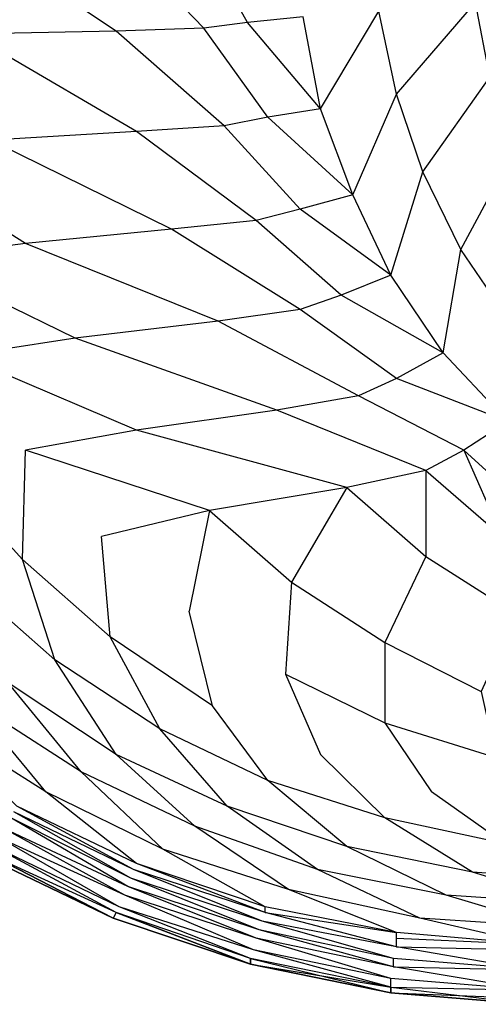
# Model space of a CAD drawing. Extents: x 0 to 1.9, y 0 to 0.8.
# Tile 2 of 15: x 0.22 to 0.39, y 0 to 0.37. Entities that reach past the tile are written whole.
import ezdxf

# ---------------------------------------------------------------- set-up
doc = ezdxf.new("R2010")
doc.units = 0
doc.layers.add('L2_CETUS_BQ190CEU7V_WANNE___REP', color=7, linetype='CONTINUOUS')
doc.layers.add('L3_CETUS_BQ190CEU7V_VER___REPLA', color=7, linetype='CONTINUOUS')

msp = doc.modelspace()

# ---------------------------------------------------------------- linework, layer by layer
at = {"layer": 'L2_CETUS_BQ190CEU7V_WANNE___REP', "color": 8}
for points, invisible_edges in [([(0.195429, 0.4, 0.48), (0.252971, 0.3616, 0.38), (0.198686, 0.360533, 0.48), (0.195429, 0.4, 0.48)], 13), ([(0.252971, 0.3616, 0.38), (0.195429, 0.4, 0.48), (0.249714, 0.4, 0.38), (0.252971, 0.3616, 0.38)], 14), ([(0.249714, 0.4, 0.38), (0.285543, 0.362667, 0.28), (0.252971, 0.3616, 0.38), (0.249714, 0.4, 0.38)], 13), ([(0.285543, 0.362667, 0.28), (0.249714, 0.4, 0.38), (0.282286, 0.4, 0.28), (0.285543, 0.362667, 0.28)], 14), ([(0.282286, 0.4, 0.28), (0.301829, 0.3648, 0.225), (0.285543, 0.362667, 0.28), (0.282286, 0.4, 0.28)], 13), ([(0.301829, 0.3648, 0.225), (0.282286, 0.4, 0.28), (0.298571, 0.4, 0.225), (0.301829, 0.3648, 0.225)], 14), ([(0.298571, 0.4, 0.225), (0.322457, 0.366933, 0.195), (0.301829, 0.3648, 0.225), (0.298571, 0.4, 0.225)], 13), ([(0.431029, 0.3776, 0.148), (0.391943, 0.344533, 0.16), (0.386514, 0.372267, 0.16), (0.431029, 0.3776, 0.148)], 13), ([(0.386514, 0.372267, 0.16), (0.3572, 0.338133, 0.175), (0.350686, 0.369067, 0.175), (0.386514, 0.372267, 0.16)], 13), ([(0.3572, 0.338133, 0.175), (0.386514, 0.372267, 0.16), (0.391943, 0.344533, 0.16), (0.3572, 0.338133, 0.175)], 14), ([(0.328971, 0.3328, 0.195), (0.301829, 0.3648, 0.225), (0.322457, 0.366933, 0.195), (0.328971, 0.3328, 0.195)], 14), ([(0.350686, 0.369067, 0.175), (0.328971, 0.3328, 0.195), (0.322457, 0.366933, 0.195), (0.350686, 0.369067, 0.175)], 13), ([(0.328971, 0.3328, 0.195), (0.350686, 0.369067, 0.175), (0.3572, 0.338133, 0.175), (0.328971, 0.3328, 0.195)], 14), ([(0.293143, 0.3264, 0.28), (0.252971, 0.3616, 0.38), (0.285543, 0.362667, 0.28), (0.293143, 0.3264, 0.28)], 14), ([(0.309429, 0.3296, 0.225), (0.285543, 0.362667, 0.28), (0.301829, 0.3648, 0.225), (0.309429, 0.3296, 0.225)], 14), ([(0.285543, 0.362667, 0.28), (0.309429, 0.3296, 0.225), (0.293143, 0.3264, 0.28), (0.285543, 0.362667, 0.28)], 13), ([(0.301829, 0.3648, 0.225), (0.328971, 0.3328, 0.195), (0.309429, 0.3296, 0.225), (0.301829, 0.3648, 0.225)], 13), ([(0.260571, 0.324267, 0.38), (0.198686, 0.360533, 0.48), (0.252971, 0.3616, 0.38), (0.260571, 0.324267, 0.38)], 14), ([(0.198686, 0.360533, 0.48), (0.260571, 0.324267, 0.38), (0.206286, 0.321067, 0.48), (0.198686, 0.360533, 0.48)], 13), ([(0.252971, 0.3616, 0.38), (0.293143, 0.3264, 0.28), (0.260571, 0.324267, 0.38), (0.252971, 0.3616, 0.38)], 13), ([(0.391943, 0.344533, 0.16), (0.366971, 0.309333, 0.175), (0.3572, 0.338133, 0.175), (0.391943, 0.344533, 0.16)], 13), ([(0.366971, 0.309333, 0.175), (0.391943, 0.344533, 0.16), (0.401714, 0.318933, 0.16), (0.366971, 0.309333, 0.175)], 14), ([(0.3572, 0.338133, 0.175), (0.340914, 0.3008, 0.195), (0.328971, 0.3328, 0.195), (0.3572, 0.338133, 0.175)], 13), ([(0.340914, 0.3008, 0.195), (0.3572, 0.338133, 0.175), (0.366971, 0.309333, 0.175), (0.340914, 0.3008, 0.195)], 14), ([(0.321371, 0.295467, 0.225), (0.293143, 0.3264, 0.28), (0.309429, 0.3296, 0.225), (0.321371, 0.295467, 0.225)], 14), ([(0.340914, 0.3008, 0.195), (0.309429, 0.3296, 0.225), (0.328971, 0.3328, 0.195), (0.340914, 0.3008, 0.195)], 14), ([(0.309429, 0.3296, 0.225), (0.340914, 0.3008, 0.195), (0.321371, 0.295467, 0.225), (0.309429, 0.3296, 0.225)], 13), ([(0.305086, 0.2912, 0.28), (0.260571, 0.324267, 0.38), (0.293143, 0.3264, 0.28), (0.305086, 0.2912, 0.28)], 14), ([(0.293143, 0.3264, 0.28), (0.321371, 0.295467, 0.225), (0.305086, 0.2912, 0.28), (0.293143, 0.3264, 0.28)], 13), ([(0.2736, 0.288, 0.38), (0.206286, 0.321067, 0.48), (0.260571, 0.324267, 0.38), (0.2736, 0.288, 0.38)], 14), ([(0.260571, 0.324267, 0.38), (0.305086, 0.2912, 0.28), (0.2736, 0.288, 0.38), (0.260571, 0.324267, 0.38)], 13), ([(0.219314, 0.282667, 0.48), (0.163943, 0.317867, 0.53), (0.206286, 0.321067, 0.48), (0.219314, 0.282667, 0.48)], 14), ([(0.206286, 0.321067, 0.48), (0.2736, 0.288, 0.38), (0.219314, 0.282667, 0.48), (0.206286, 0.321067, 0.48)], 13), ([(0.401714, 0.318933, 0.16), (0.381086, 0.280533, 0.175), (0.366971, 0.309333, 0.175), (0.401714, 0.318933, 0.16)], 13), ([(0.381086, 0.280533, 0.175), (0.401714, 0.318933, 0.16), (0.413657, 0.293333, 0.16), (0.381086, 0.280533, 0.175)], 14), ([(0.163943, 0.317867, 0.53), (0.219314, 0.282667, 0.48), (0.176971, 0.277333, 0.53), (0.163943, 0.317867, 0.53)], 13), ([(0.366971, 0.309333, 0.175), (0.355029, 0.270933, 0.195), (0.340914, 0.3008, 0.195), (0.366971, 0.309333, 0.175)], 13), ([(0.355029, 0.270933, 0.195), (0.366971, 0.309333, 0.175), (0.381086, 0.280533, 0.175), (0.355029, 0.270933, 0.195)], 14), ([(0.355029, 0.270933, 0.195), (0.321371, 0.295467, 0.225), (0.340914, 0.3008, 0.195), (0.355029, 0.270933, 0.195)], 14), ([(0.336571, 0.263467, 0.225), (0.305086, 0.2912, 0.28), (0.321371, 0.295467, 0.225), (0.336571, 0.263467, 0.225)], 14), ([(0.321371, 0.295467, 0.225), (0.355029, 0.270933, 0.195), (0.336571, 0.263467, 0.225), (0.321371, 0.295467, 0.225)], 13), ([(0.413657, 0.293333, 0.16), (0.398457, 0.254933, 0.175), (0.381086, 0.280533, 0.175), (0.413657, 0.293333, 0.16)], 13), ([(0.321371, 0.258133, 0.28), (0.2736, 0.288, 0.38), (0.305086, 0.2912, 0.28), (0.321371, 0.258133, 0.28)], 14), ([(0.305086, 0.2912, 0.28), (0.336571, 0.263467, 0.225), (0.321371, 0.258133, 0.28), (0.305086, 0.2912, 0.28)], 13), ([(0.290971, 0.253867, 0.38), (0.219314, 0.282667, 0.48), (0.2736, 0.288, 0.38), (0.290971, 0.253867, 0.38)], 14), ([(0.2736, 0.288, 0.38), (0.321371, 0.258133, 0.28), (0.290971, 0.253867, 0.38), (0.2736, 0.288, 0.38)], 13), ([(0.237771, 0.247467, 0.48), (0.176971, 0.277333, 0.53), (0.219314, 0.282667, 0.48), (0.237771, 0.247467, 0.48)], 14), ([(0.219314, 0.282667, 0.48), (0.290971, 0.253867, 0.38), (0.237771, 0.247467, 0.48), (0.219314, 0.282667, 0.48)], 13), ([(0.381086, 0.280533, 0.175), (0.374571, 0.242133, 0.195), (0.355029, 0.270933, 0.195), (0.381086, 0.280533, 0.175)], 13), ([(0.374571, 0.242133, 0.195), (0.381086, 0.280533, 0.175), (0.398457, 0.254933, 0.175), (0.374571, 0.242133, 0.195)], 14), ([(0.176971, 0.277333, 0.53), (0.237771, 0.247467, 0.48), (0.195429, 0.241067, 0.53), (0.176971, 0.277333, 0.53)], 13), ([(0.374571, 0.242133, 0.195), (0.336571, 0.263467, 0.225), (0.355029, 0.270933, 0.195), (0.374571, 0.242133, 0.195)], 14), ([(0.3572, 0.232533, 0.225), (0.321371, 0.258133, 0.28), (0.336571, 0.263467, 0.225), (0.3572, 0.232533, 0.225)], 14), ([(0.336571, 0.263467, 0.225), (0.374571, 0.242133, 0.195), (0.3572, 0.232533, 0.225), (0.336571, 0.263467, 0.225)], 13), ([(0.343086, 0.226133, 0.28), (0.290971, 0.253867, 0.38), (0.321371, 0.258133, 0.28), (0.343086, 0.226133, 0.28)], 14), ([(0.321371, 0.258133, 0.28), (0.3572, 0.232533, 0.225), (0.343086, 0.226133, 0.28), (0.321371, 0.258133, 0.28)], 13), ([(0.312686, 0.2208, 0.38), (0.237771, 0.247467, 0.48), (0.290971, 0.253867, 0.38), (0.312686, 0.2208, 0.38)], 14), ([(0.290971, 0.253867, 0.38), (0.343086, 0.226133, 0.28), (0.312686, 0.2208, 0.38), (0.290971, 0.253867, 0.38)], 13), ([(0.398457, 0.254933, 0.175), (0.398457, 0.216533, 0.195), (0.374571, 0.242133, 0.195), (0.398457, 0.254933, 0.175)], 13), ([(0.260571, 0.213333, 0.48), (0.195429, 0.241067, 0.53), (0.237771, 0.247467, 0.48), (0.260571, 0.213333, 0.48)], 14), ([(0.237771, 0.247467, 0.48), (0.312686, 0.2208, 0.38), (0.260571, 0.213333, 0.48), (0.237771, 0.247467, 0.48)], 13), ([(0.398457, 0.216533, 0.195), (0.3572, 0.232533, 0.225), (0.374571, 0.242133, 0.195), (0.398457, 0.216533, 0.195)], 14), ([(0.188914, 0.197333, 0.559), (0.195429, 0.241067, 0.53), (0.219314, 0.205867, 0.53), (0.188914, 0.197333, 0.559)], 14), ([(0.195429, 0.241067, 0.53), (0.260571, 0.213333, 0.48), (0.219314, 0.205867, 0.53), (0.195429, 0.241067, 0.53)], 13), ([(0.382171, 0.205867, 0.225), (0.343086, 0.226133, 0.28), (0.3572, 0.232533, 0.225), (0.382171, 0.205867, 0.225)], 14), ([(0.3572, 0.232533, 0.225), (0.398457, 0.216533, 0.195), (0.382171, 0.205867, 0.225), (0.3572, 0.232533, 0.225)], 13), ([(0.368057, 0.1984, 0.28), (0.312686, 0.2208, 0.38), (0.343086, 0.226133, 0.28), (0.368057, 0.1984, 0.28)], 14), ([(0.343086, 0.226133, 0.28), (0.382171, 0.205867, 0.225), (0.368057, 0.1984, 0.28), (0.343086, 0.226133, 0.28)], 13), ([(0.338743, 0.192, 0.38), (0.260571, 0.213333, 0.48), (0.312686, 0.2208, 0.38), (0.338743, 0.192, 0.38)], 14), ([(0.312686, 0.2208, 0.38), (0.368057, 0.1984, 0.28), (0.338743, 0.192, 0.38), (0.312686, 0.2208, 0.38)], 13), ([(0.398457, 0.216533, 0.195), (0.409314, 0.181333, 0.225), (0.382171, 0.205867, 0.225), (0.398457, 0.216533, 0.195)], 14), ([(0.287714, 0.183467, 0.48), (0.219314, 0.205867, 0.53), (0.260571, 0.213333, 0.48), (0.287714, 0.183467, 0.48)], 14), ([(0.260571, 0.213333, 0.48), (0.338743, 0.192, 0.38), (0.287714, 0.183467, 0.48), (0.260571, 0.213333, 0.48)], 13), ([(0.219314, 0.205867, 0.53), (0.218229, 0.165333, 0.559), (0.188914, 0.197333, 0.559), (0.219314, 0.205867, 0.53)], 13), ([(0.218229, 0.165333, 0.559), (0.219314, 0.205867, 0.53), (0.247543, 0.173867, 0.53), (0.218229, 0.165333, 0.559)], 14), ([(0.219314, 0.205867, 0.53), (0.287714, 0.183467, 0.48), (0.247543, 0.173867, 0.53), (0.219314, 0.205867, 0.53)], 13), ([(0.382171, 0.205867, 0.225), (0.396286, 0.173867, 0.28), (0.368057, 0.1984, 0.28), (0.382171, 0.205867, 0.225)], 14), ([(0.396286, 0.173867, 0.28), (0.382171, 0.205867, 0.225), (0.409314, 0.181333, 0.225), (0.396286, 0.173867, 0.28)], 13), ([(0.368057, 0.1984, 0.28), (0.368057, 0.1664, 0.38), (0.338743, 0.192, 0.38), (0.368057, 0.1984, 0.28)], 14), ([(0.368057, 0.1664, 0.38), (0.368057, 0.1984, 0.28), (0.396286, 0.173867, 0.28), (0.368057, 0.1664, 0.38)], 13), ([(0.1976, 0.1568, 0.572), (0.188914, 0.197333, 0.559), (0.218229, 0.165333, 0.559), (0.1976, 0.1568, 0.572)], 14), ([(0.338743, 0.192, 0.38), (0.318114, 0.1568, 0.48), (0.287714, 0.183467, 0.48), (0.338743, 0.192, 0.38)], 14), ([(0.318114, 0.1568, 0.48), (0.338743, 0.192, 0.38), (0.368057, 0.1664, 0.38), (0.318114, 0.1568, 0.48)], 13), ([(0.287714, 0.183467, 0.48), (0.280114, 0.146133, 0.53), (0.247543, 0.173867, 0.53), (0.287714, 0.183467, 0.48)], 14), ([(0.280114, 0.146133, 0.53), (0.287714, 0.183467, 0.48), (0.318114, 0.1568, 0.48), (0.280114, 0.146133, 0.53)], 13), ([(0.247543, 0.173867, 0.53), (0.2508, 0.136533, 0.559), (0.218229, 0.165333, 0.559), (0.247543, 0.173867, 0.53)], 13), ([(0.2508, 0.136533, 0.559), (0.247543, 0.173867, 0.53), (0.280114, 0.146133, 0.53), (0.2508, 0.136533, 0.559)], 14), ([(0.396286, 0.173867, 0.28), (0.401714, 0.145067, 0.38), (0.368057, 0.1664, 0.38), (0.396286, 0.173867, 0.28)], 14), ([(0.218229, 0.165333, 0.559), (0.230171, 0.128, 0.572), (0.1976, 0.1568, 0.572), (0.218229, 0.165333, 0.559)], 13), ([(0.230171, 0.128, 0.572), (0.218229, 0.165333, 0.559), (0.2508, 0.136533, 0.559), (0.230171, 0.128, 0.572)], 14), ([(0.368057, 0.1664, 0.38), (0.352857, 0.1344, 0.48), (0.318114, 0.1568, 0.48), (0.368057, 0.1664, 0.38)], 14), ([(0.352857, 0.1344, 0.48), (0.368057, 0.1664, 0.38), (0.401714, 0.145067, 0.38), (0.352857, 0.1344, 0.48)], 13), ([(0.2128, 0.119467, 0.583), (0.1976, 0.1568, 0.572), (0.230171, 0.128, 0.572), (0.2128, 0.119467, 0.583)], 14), ([(0.318114, 0.1568, 0.48), (0.315943, 0.122667, 0.53), (0.280114, 0.146133, 0.53), (0.318114, 0.1568, 0.48)], 14), ([(0.315943, 0.122667, 0.53), (0.318114, 0.1568, 0.48), (0.352857, 0.1344, 0.48), (0.315943, 0.122667, 0.53)], 13), ([(0.280114, 0.146133, 0.53), (0.2888, 0.110933, 0.559), (0.2508, 0.136533, 0.559), (0.280114, 0.146133, 0.53)], 13), ([(0.2888, 0.110933, 0.559), (0.280114, 0.146133, 0.53), (0.315943, 0.122667, 0.53), (0.2888, 0.110933, 0.559)], 14), ([(0.401714, 0.145067, 0.38), (0.388686, 0.116267, 0.48), (0.352857, 0.1344, 0.48), (0.401714, 0.145067, 0.38)], 14), ([(0.2508, 0.136533, 0.559), (0.269257, 0.1024, 0.572), (0.230171, 0.128, 0.572), (0.2508, 0.136533, 0.559)], 13), ([(0.269257, 0.1024, 0.572), (0.2508, 0.136533, 0.559), (0.2888, 0.110933, 0.559), (0.269257, 0.1024, 0.572)], 14), ([(0.352857, 0.1344, 0.48), (0.352857, 0.104533, 0.53), (0.315943, 0.122667, 0.53), (0.352857, 0.1344, 0.48)], 14), ([(0.352857, 0.104533, 0.53), (0.352857, 0.1344, 0.48), (0.388686, 0.116267, 0.48), (0.352857, 0.104533, 0.53)], 13), ([(0.230171, 0.128, 0.572), (0.252971, 0.0928, 0.583), (0.2128, 0.119467, 0.583), (0.230171, 0.128, 0.572)], 13), ([(0.252971, 0.0928, 0.583), (0.230171, 0.128, 0.572), (0.269257, 0.1024, 0.572), (0.252971, 0.0928, 0.583)], 14), ([(0.315943, 0.122667, 0.53), (0.328971, 0.0928, 0.559), (0.2888, 0.110933, 0.559), (0.315943, 0.122667, 0.53)], 14), ([(0.328971, 0.0928, 0.559), (0.315943, 0.122667, 0.53), (0.352857, 0.104533, 0.53), (0.328971, 0.0928, 0.559)], 13), ([(0.2128, 0.119467, 0.583), (0.239943, 0.0864, 0.589), (0.198686, 0.113067, 0.589), (0.2128, 0.119467, 0.583)], 13), ([(0.239943, 0.0864, 0.589), (0.2128, 0.119467, 0.583), (0.252971, 0.0928, 0.583), (0.239943, 0.0864, 0.589)], 14), ([(0.388686, 0.116267, 0.48), (0.394114, 0.091733, 0.53), (0.352857, 0.104533, 0.53), (0.388686, 0.116267, 0.48)], 14), ([(0.198686, 0.113067, 0.589), (0.226914, 0.078933, 0.593), (0.184571, 0.1056, 0.593), (0.198686, 0.113067, 0.589)], 13), ([(0.226914, 0.078933, 0.593), (0.198686, 0.113067, 0.589), (0.239943, 0.0864, 0.589), (0.226914, 0.078933, 0.593)], 14), ([(0.2888, 0.110933, 0.559), (0.309429, 0.0832, 0.572), (0.269257, 0.1024, 0.572), (0.2888, 0.110933, 0.559)], 13), ([(0.309429, 0.0832, 0.572), (0.2888, 0.110933, 0.559), (0.328971, 0.0928, 0.559), (0.309429, 0.0832, 0.572)], 14), ([(0.216057, 0.0736, 0.595), (0.184571, 0.1056, 0.593), (0.226914, 0.078933, 0.593), (0.216057, 0.0736, 0.595)], 14), ([(0.352857, 0.104533, 0.53), (0.370229, 0.078933, 0.559), (0.328971, 0.0928, 0.559), (0.352857, 0.104533, 0.53)], 14), ([(0.370229, 0.078933, 0.559), (0.352857, 0.104533, 0.53), (0.394114, 0.091733, 0.53), (0.370229, 0.078933, 0.559)], 13), ([(0.269257, 0.1024, 0.572), (0.294229, 0.0736, 0.583), (0.252971, 0.0928, 0.583), (0.269257, 0.1024, 0.572)], 13), ([(0.294229, 0.0736, 0.583), (0.269257, 0.1024, 0.572), (0.309429, 0.0832, 0.572), (0.294229, 0.0736, 0.583)], 14), ([(0.252971, 0.0928, 0.583), (0.282286, 0.066133, 0.589), (0.239943, 0.0864, 0.589), (0.252971, 0.0928, 0.583)], 13), ([(0.282286, 0.066133, 0.589), (0.252971, 0.0928, 0.583), (0.294229, 0.0736, 0.583), (0.282286, 0.066133, 0.589)], 14), ([(0.328971, 0.0928, 0.559), (0.352857, 0.069333, 0.572), (0.309429, 0.0832, 0.572), (0.328971, 0.0928, 0.559)], 13), ([(0.352857, 0.069333, 0.572), (0.328971, 0.0928, 0.559), (0.370229, 0.078933, 0.559), (0.352857, 0.069333, 0.572)], 14), ([(0.394114, 0.091733, 0.53), (0.413657, 0.0704, 0.559), (0.370229, 0.078933, 0.559), (0.394114, 0.091733, 0.53)], 14), ([(0.239943, 0.0864, 0.589), (0.270343, 0.0576, 0.593), (0.226914, 0.078933, 0.593), (0.239943, 0.0864, 0.589)], 13), ([(0.270343, 0.0576, 0.593), (0.239943, 0.0864, 0.589), (0.282286, 0.066133, 0.589), (0.270343, 0.0576, 0.593)], 14), ([(0.309429, 0.0832, 0.572), (0.338743, 0.058667, 0.583), (0.294229, 0.0736, 0.583), (0.309429, 0.0832, 0.572)], 13), ([(0.338743, 0.058667, 0.583), (0.309429, 0.0832, 0.572), (0.352857, 0.069333, 0.572), (0.338743, 0.058667, 0.583)], 14), ([(0.226914, 0.078933, 0.593), (0.260571, 0.052267, 0.595), (0.216057, 0.0736, 0.595), (0.226914, 0.078933, 0.593)], 13), ([(0.260571, 0.052267, 0.595), (0.226914, 0.078933, 0.593), (0.270343, 0.0576, 0.593), (0.260571, 0.052267, 0.595)], 14), ([(0.370229, 0.078933, 0.559), (0.397371, 0.059733, 0.572), (0.352857, 0.069333, 0.572), (0.370229, 0.078933, 0.559)], 13), ([(0.397371, 0.059733, 0.572), (0.370229, 0.078933, 0.559), (0.413657, 0.0704, 0.559), (0.397371, 0.059733, 0.572)], 14), ([(0.216057, 0.0736, 0.595), (0.259486, 0.050133, 0.597), (0.214971, 0.071467, 0.597), (0.216057, 0.0736, 0.595)], 13), ([(0.259486, 0.050133, 0.597), (0.216057, 0.0736, 0.595), (0.260571, 0.052267, 0.595), (0.259486, 0.050133, 0.597)], 14), ([(0.294229, 0.0736, 0.583), (0.327886, 0.050133, 0.589), (0.282286, 0.066133, 0.589), (0.294229, 0.0736, 0.583)], 13), ([(0.327886, 0.050133, 0.589), (0.294229, 0.0736, 0.583), (0.338743, 0.058667, 0.583), (0.327886, 0.050133, 0.589)], 14), ([(0.214971, 0.071467, 0.597), (0.2584, 0.046933, 0.599), (0.213886, 0.069333, 0.599), (0.214971, 0.071467, 0.597)], 13), ([(0.2584, 0.046933, 0.599), (0.214971, 0.071467, 0.597), (0.259486, 0.050133, 0.597), (0.2584, 0.046933, 0.599)], 14), ([(0.213886, 0.069333, 0.599), (0.257314, 0.043733, 0.6), (0.211714, 0.065067, 0.6), (0.213886, 0.069333, 0.599)], 13), ([(0.257314, 0.043733, 0.6), (0.213886, 0.069333, 0.599), (0.2584, 0.046933, 0.599), (0.257314, 0.043733, 0.6)], 14), ([(0.282286, 0.066133, 0.589), (0.317029, 0.042667, 0.593), (0.270343, 0.0576, 0.593), (0.282286, 0.066133, 0.589)], 13), ([(0.317029, 0.042667, 0.593), (0.282286, 0.066133, 0.589), (0.327886, 0.050133, 0.589), (0.317029, 0.042667, 0.593)], 14), ([(0.352857, 0.069333, 0.572), (0.385429, 0.049067, 0.583), (0.338743, 0.058667, 0.583), (0.352857, 0.069333, 0.572)], 13), ([(0.385429, 0.049067, 0.583), (0.352857, 0.069333, 0.572), (0.397371, 0.059733, 0.572), (0.385429, 0.049067, 0.583)], 14), ([(0.211714, 0.065067, 0.6), (0.256229, 0.040533, 0.6), (0.209543, 0.061867, 0.6), (0.211714, 0.065067, 0.6)], 13), ([(0.256229, 0.040533, 0.6), (0.211714, 0.065067, 0.6), (0.257314, 0.043733, 0.6), (0.256229, 0.040533, 0.6)], 14), ([(0.207371, 0.058667, 0.599), (0.252971, 0.034133, 0.597), (0.206286, 0.055467, 0.597), (0.207371, 0.058667, 0.599)], 13), ([(0.209543, 0.061867, 0.6), (0.254057, 0.036267, 0.599), (0.207371, 0.058667, 0.599), (0.209543, 0.061867, 0.6)], 13), ([(0.252971, 0.034133, 0.597), (0.207371, 0.058667, 0.599), (0.254057, 0.036267, 0.599), (0.252971, 0.034133, 0.597)], 14), ([(0.254057, 0.036267, 0.599), (0.209543, 0.061867, 0.6), (0.256229, 0.040533, 0.6), (0.254057, 0.036267, 0.599)], 14), ([(0.338743, 0.058667, 0.583), (0.375657, 0.040533, 0.589), (0.327886, 0.050133, 0.589), (0.338743, 0.058667, 0.583)], 13), ([(0.375657, 0.040533, 0.589), (0.338743, 0.058667, 0.583), (0.385429, 0.049067, 0.583), (0.375657, 0.040533, 0.589)], 14), ([(0.397371, 0.059733, 0.572), (0.432114, 0.045867, 0.583), (0.385429, 0.049067, 0.583), (0.397371, 0.059733, 0.572)], 13), ([(0.251886, 0.032, 0.582), (0.206286, 0.055467, 0.58), (0.2052, 0.0544, 0.582), (0.251886, 0.032, 0.582)], 13), ([(0.206286, 0.055467, 0.597), (0.251886, 0.032, 0.595), (0.2052, 0.0544, 0.595), (0.206286, 0.055467, 0.597)], 13), ([(0.206286, 0.055467, 0.58), (0.251886, 0.032, 0.582), (0.252971, 0.034133, 0.58), (0.206286, 0.055467, 0.58)], 14), ([(0.251886, 0.032, 0.595), (0.206286, 0.055467, 0.597), (0.252971, 0.034133, 0.597), (0.251886, 0.032, 0.595)], 14), ([(0.270343, 0.0576, 0.593), (0.308343, 0.036267, 0.595), (0.260571, 0.052267, 0.595), (0.270343, 0.0576, 0.593)], 13), ([(0.308343, 0.036267, 0.595), (0.270343, 0.0576, 0.593), (0.317029, 0.042667, 0.593), (0.308343, 0.036267, 0.595)], 14), ([(0.2052, 0.0544, 0.595), (0.251886, 0.032, 0.582), (0.2052, 0.0544, 0.582), (0.2052, 0.0544, 0.595)], 13), ([(0.251886, 0.032, 0.582), (0.2052, 0.0544, 0.595), (0.251886, 0.032, 0.595), (0.251886, 0.032, 0.582)], 14), ([(0.260571, 0.052267, 0.595), (0.308343, 0.034133, 0.597), (0.259486, 0.050133, 0.597), (0.260571, 0.052267, 0.595)], 13), ([(0.308343, 0.034133, 0.597), (0.260571, 0.052267, 0.595), (0.308343, 0.036267, 0.595), (0.308343, 0.034133, 0.597)], 14), ([(0.259486, 0.050133, 0.597), (0.307257, 0.030933, 0.599), (0.2584, 0.046933, 0.599), (0.259486, 0.050133, 0.597)], 13), ([(0.307257, 0.030933, 0.599), (0.259486, 0.050133, 0.597), (0.308343, 0.034133, 0.597), (0.307257, 0.030933, 0.599)], 14), ([(0.327886, 0.050133, 0.589), (0.365886, 0.032, 0.593), (0.317029, 0.042667, 0.593), (0.327886, 0.050133, 0.589)], 13), ([(0.365886, 0.032, 0.593), (0.327886, 0.050133, 0.589), (0.375657, 0.040533, 0.589), (0.365886, 0.032, 0.593)], 14), ([(0.385429, 0.049067, 0.583), (0.423429, 0.037333, 0.589), (0.375657, 0.040533, 0.589), (0.385429, 0.049067, 0.583)], 13), ([(0.423429, 0.037333, 0.589), (0.385429, 0.049067, 0.583), (0.432114, 0.045867, 0.583), (0.423429, 0.037333, 0.589)], 14), ([(0.2584, 0.046933, 0.599), (0.306171, 0.027733, 0.6), (0.257314, 0.043733, 0.6), (0.2584, 0.046933, 0.599)], 13), ([(0.306171, 0.027733, 0.6), (0.2584, 0.046933, 0.599), (0.307257, 0.030933, 0.599), (0.306171, 0.027733, 0.6)], 14), ([(0.256229, 0.040533, 0.6), (0.304, 0.020267, 0.599), (0.254057, 0.036267, 0.599), (0.256229, 0.040533, 0.6)], 13), ([(0.257314, 0.043733, 0.6), (0.305086, 0.024533, 0.6), (0.256229, 0.040533, 0.6), (0.257314, 0.043733, 0.6)], 13), ([(0.304, 0.020267, 0.599), (0.256229, 0.040533, 0.6), (0.305086, 0.024533, 0.6), (0.304, 0.020267, 0.599)], 14), ([(0.305086, 0.024533, 0.6), (0.257314, 0.043733, 0.6), (0.306171, 0.027733, 0.6), (0.305086, 0.024533, 0.6)], 14), ([(0.317029, 0.042667, 0.593), (0.3572, 0.026667, 0.595), (0.308343, 0.036267, 0.595), (0.317029, 0.042667, 0.593)], 13), ([(0.3572, 0.026667, 0.595), (0.317029, 0.042667, 0.593), (0.365886, 0.032, 0.593), (0.3572, 0.026667, 0.595)], 14), ([(0.375657, 0.040533, 0.589), (0.414743, 0.0288, 0.593), (0.365886, 0.032, 0.593), (0.375657, 0.040533, 0.589)], 13), ([(0.414743, 0.0288, 0.593), (0.375657, 0.040533, 0.589), (0.423429, 0.037333, 0.589), (0.414743, 0.0288, 0.593)], 14), ([(0.302914, 0.014933, 0.582), (0.252971, 0.034133, 0.58), (0.251886, 0.032, 0.582), (0.302914, 0.014933, 0.582)], 13), ([(0.252971, 0.034133, 0.597), (0.302914, 0.014933, 0.595), (0.251886, 0.032, 0.595), (0.252971, 0.034133, 0.597)], 13), ([(0.254057, 0.036267, 0.599), (0.302914, 0.017067, 0.597), (0.252971, 0.034133, 0.597), (0.254057, 0.036267, 0.599)], 13), ([(0.252971, 0.034133, 0.58), (0.302914, 0.014933, 0.582), (0.302914, 0.017067, 0.58), (0.252971, 0.034133, 0.58)], 14), ([(0.302914, 0.014933, 0.595), (0.252971, 0.034133, 0.597), (0.302914, 0.017067, 0.597), (0.302914, 0.014933, 0.595)], 14), ([(0.302914, 0.017067, 0.597), (0.254057, 0.036267, 0.599), (0.304, 0.020267, 0.599), (0.302914, 0.017067, 0.597)], 14), ([(0.308343, 0.034133, 0.597), (0.3572, 0.021333, 0.599), (0.307257, 0.030933, 0.599), (0.308343, 0.034133, 0.597)], 13), ([(0.3572, 0.026667, 0.595), (0.308343, 0.034133, 0.597), (0.308343, 0.036267, 0.595), (0.3572, 0.026667, 0.595)], 13), ([(0.3572, 0.021333, 0.599), (0.308343, 0.034133, 0.597), (0.3572, 0.024533, 0.597), (0.3572, 0.021333, 0.599)], 14), ([(0.308343, 0.034133, 0.597), (0.3572, 0.026667, 0.595), (0.3572, 0.024533, 0.597), (0.308343, 0.034133, 0.597)], 14), ([(0.251886, 0.032, 0.595), (0.302914, 0.014933, 0.582), (0.251886, 0.032, 0.582), (0.251886, 0.032, 0.595)], 13), ([(0.302914, 0.014933, 0.582), (0.251886, 0.032, 0.595), (0.302914, 0.014933, 0.595), (0.302914, 0.014933, 0.582)], 14), ([(0.307257, 0.030933, 0.599), (0.356114, 0.017067, 0.6), (0.306171, 0.027733, 0.6), (0.307257, 0.030933, 0.599)], 13), ([(0.356114, 0.017067, 0.6), (0.307257, 0.030933, 0.599), (0.3572, 0.021333, 0.599), (0.356114, 0.017067, 0.6)], 14), ([(0.365886, 0.032, 0.593), (0.407143, 0.0224, 0.595), (0.3572, 0.026667, 0.595), (0.365886, 0.032, 0.593)], 13), ([(0.407143, 0.0224, 0.595), (0.365886, 0.032, 0.593), (0.414743, 0.0288, 0.593), (0.407143, 0.0224, 0.595)], 14), ([(0.306171, 0.027733, 0.6), (0.356114, 0.013867, 0.6), (0.305086, 0.024533, 0.6), (0.306171, 0.027733, 0.6)], 13), ([(0.356114, 0.013867, 0.6), (0.306171, 0.027733, 0.6), (0.356114, 0.017067, 0.6), (0.356114, 0.013867, 0.6)], 14), ([(0.407143, 0.0224, 0.595), (0.3572, 0.024533, 0.597), (0.3572, 0.026667, 0.595), (0.407143, 0.0224, 0.595)], 13), ([(0.305086, 0.024533, 0.6), (0.355029, 0.0096, 0.599), (0.304, 0.020267, 0.599), (0.305086, 0.024533, 0.6)], 13), ([(0.355029, 0.0096, 0.599), (0.305086, 0.024533, 0.6), (0.356114, 0.013867, 0.6), (0.355029, 0.0096, 0.599)], 14), ([(0.407143, 0.020267, 0.597), (0.3572, 0.021333, 0.599), (0.3572, 0.024533, 0.597), (0.407143, 0.020267, 0.597)], 13), ([(0.3572, 0.024533, 0.597), (0.407143, 0.0224, 0.595), (0.407143, 0.020267, 0.597), (0.3572, 0.024533, 0.597)], 14), ([(0.304, 0.020267, 0.599), (0.355029, 0.0064, 0.597), (0.302914, 0.017067, 0.597), (0.304, 0.020267, 0.599)], 13), ([(0.355029, 0.0064, 0.597), (0.304, 0.020267, 0.599), (0.355029, 0.0096, 0.599), (0.355029, 0.0064, 0.597)], 14), ([(0.3572, 0.021333, 0.599), (0.407143, 0.0128, 0.6), (0.356114, 0.017067, 0.6), (0.3572, 0.021333, 0.599)], 13), ([(0.407143, 0.0128, 0.6), (0.3572, 0.021333, 0.599), (0.407143, 0.017067, 0.599), (0.407143, 0.0128, 0.6)], 14), ([(0.3572, 0.021333, 0.599), (0.407143, 0.020267, 0.597), (0.407143, 0.017067, 0.599), (0.3572, 0.021333, 0.599)], 14), ([(0.355029, 0.004267, 0.582), (0.302914, 0.017067, 0.58), (0.302914, 0.014933, 0.582), (0.355029, 0.004267, 0.582)], 13), ([(0.302914, 0.017067, 0.58), (0.355029, 0.004267, 0.582), (0.355029, 0.0064, 0.58), (0.302914, 0.017067, 0.58)], 14), ([(0.355029, 0.0064, 0.597), (0.302914, 0.014933, 0.595), (0.302914, 0.017067, 0.597), (0.355029, 0.0064, 0.597)], 13), ([(0.302914, 0.014933, 0.595), (0.355029, 0.004267, 0.582), (0.302914, 0.014933, 0.582), (0.302914, 0.014933, 0.595)], 13), ([(0.355029, 0.004267, 0.582), (0.302914, 0.014933, 0.595), (0.355029, 0.004267, 0.595), (0.355029, 0.004267, 0.582)], 14), ([(0.302914, 0.014933, 0.595), (0.355029, 0.0064, 0.597), (0.355029, 0.004267, 0.595), (0.302914, 0.014933, 0.595)], 14), ([(0.407143, 0.0128, 0.6), (0.356114, 0.013867, 0.6), (0.356114, 0.017067, 0.6), (0.407143, 0.0128, 0.6)], 13), ([(0.356114, 0.013867, 0.6), (0.407143, 0.005333, 0.599), (0.355029, 0.0096, 0.599), (0.356114, 0.013867, 0.6)], 13), ([(0.407143, 0.005333, 0.599), (0.356114, 0.013867, 0.6), (0.407143, 0.0096, 0.6), (0.407143, 0.005333, 0.599)], 14), ([(0.356114, 0.013867, 0.6), (0.407143, 0.0128, 0.6), (0.407143, 0.0096, 0.6), (0.356114, 0.013867, 0.6)], 14), ([(0.407143, 0.005333, 0.599), (0.355029, 0.0064, 0.597), (0.355029, 0.0096, 0.599), (0.407143, 0.005333, 0.599)], 13), ([(0.407143, 0, 0.582), (0.355029, 0.0064, 0.58), (0.355029, 0.004267, 0.582), (0.407143, 0, 0.582)], 13), ([(0.355029, 0.0064, 0.58), (0.407143, 0, 0.582), (0.407143, 0.002133, 0.58), (0.355029, 0.0064, 0.58)], 14), ([(0.407143, 0.002133, 0.597), (0.355029, 0.004267, 0.595), (0.355029, 0.0064, 0.597), (0.407143, 0.002133, 0.597)], 13), ([(0.355029, 0.0064, 0.597), (0.407143, 0.005333, 0.599), (0.407143, 0.002133, 0.597), (0.355029, 0.0064, 0.597)], 14), ([(0.355029, 0.004267, 0.595), (0.407143, 0, 0.582), (0.355029, 0.004267, 0.582), (0.355029, 0.004267, 0.595)], 13), ([(0.407143, 0, 0.582), (0.355029, 0.004267, 0.595), (0.407143, 0, 0.595), (0.407143, 0, 0.582)], 14), ([(0.355029, 0.004267, 0.595), (0.407143, 0.002133, 0.597), (0.407143, 0, 0.595), (0.355029, 0.004267, 0.595)], 14)]:
    msp.add_3dface(points, dxfattribs=dict(at, invisible_edges=invisible_edges))
at = {"layer": 'L3_CETUS_BQ190CEU7V_VER___REPLA', "color": 8}
for points, invisible_edges in [([(0.251886, 0.032, 0.58), (0.206286, 0.055467, 0.58), (0.2052, 0.0544, 0.58), (0.251886, 0.032, 0.58)], 13), ([(0.206286, 0.055467, 0.58), (0.251886, 0.032, 0.58), (0.252971, 0.034133, 0.58), (0.206286, 0.055467, 0.58)], 14), ([(0.251886, 0.032), (0.2052, 0.0544, 0.58), (0.2052, 0.0544), (0.251886, 0.032)], 13), ([(0.2052, 0.0544, 0.58), (0.251886, 0.032), (0.251886, 0.032, 0.58), (0.2052, 0.0544, 0.58)], 14), ([(0.302914, 0.014933, 0.58), (0.252971, 0.034133, 0.58), (0.251886, 0.032, 0.58), (0.302914, 0.014933, 0.58)], 13), ([(0.252971, 0.034133, 0.58), (0.302914, 0.014933, 0.58), (0.302914, 0.017067, 0.58), (0.252971, 0.034133, 0.58)], 14), ([(0.302914, 0.014933), (0.251886, 0.032, 0.58), (0.251886, 0.032), (0.302914, 0.014933)], 13), ([(0.251886, 0.032, 0.58), (0.302914, 0.014933), (0.302914, 0.014933, 0.58), (0.251886, 0.032, 0.58)], 14), ([(0.355029, 0.004267, 0.58), (0.302914, 0.017067, 0.58), (0.302914, 0.014933, 0.58), (0.355029, 0.004267, 0.58)], 13), ([(0.302914, 0.017067, 0.58), (0.355029, 0.004267, 0.58), (0.355029, 0.0064, 0.58), (0.302914, 0.017067, 0.58)], 14), ([(0.355029, 0.004267), (0.302914, 0.014933, 0.58), (0.302914, 0.014933), (0.355029, 0.004267)], 13), ([(0.302914, 0.014933, 0.58), (0.355029, 0.004267), (0.355029, 0.004267, 0.58), (0.302914, 0.014933, 0.58)], 14), ([(0.407143, 0, 0.58), (0.355029, 0.0064, 0.58), (0.355029, 0.004267, 0.58), (0.407143, 0, 0.58)], 13), ([(0.355029, 0.0064, 0.58), (0.407143, 0, 0.58), (0.407143, 0.002133, 0.58), (0.355029, 0.0064, 0.58)], 14), ([(0.407143, 0), (0.355029, 0.004267, 0.58), (0.355029, 0.004267), (0.407143, 0)], 13), ([(0.355029, 0.004267, 0.58), (0.407143, 0), (0.407143, 0, 0.58), (0.355029, 0.004267, 0.58)], 14)]:
    msp.add_3dface(points, dxfattribs=dict(at, invisible_edges=invisible_edges))

doc.saveas('drawing.dxf')
